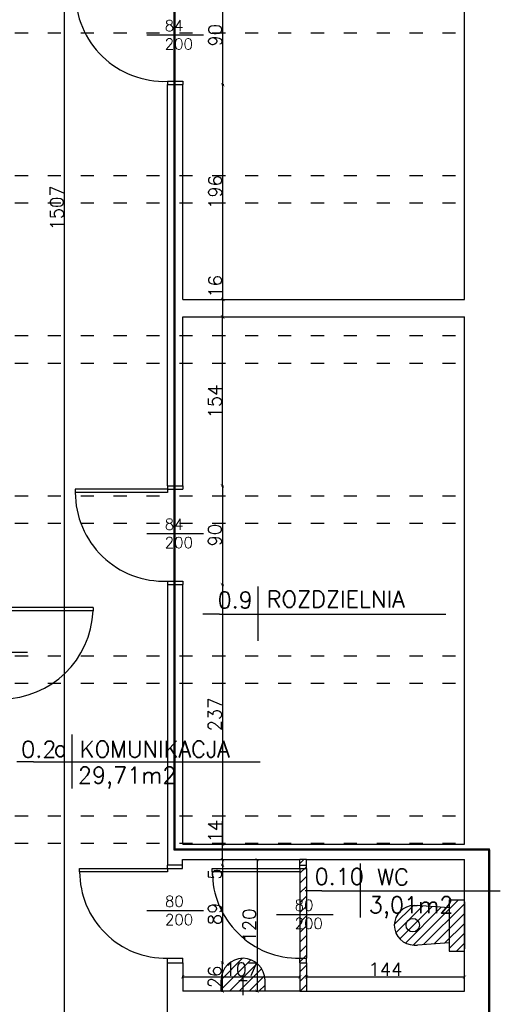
# Model space of a CAD drawing. Header units: millimetres. Extents: x -155361 to 49141, y -33787 to 6941.
# Tile 42 of 44: x -21681 to -21242, y 5285 to 6183. Entities that reach past the tile are written whole.
import ezdxf

# ---------------------------------------------------------------- set-up
doc = ezdxf.new("R2010")
doc.units = ezdxf.units.MM
doc.linetypes.add('ACAD_ISO03W100', pattern=[30, 12, -18])
doc.styles.add('Opisowy', font='txt.shx')
doc.styles.get("Standard").update_dxf_attribs({"font": 'txt.shx'})
doc.dimstyles.new('ISO-25', dxfattribs={"dimtxt": 12, "dimasz": 3, "dimexe": 1, "dimexo": 1, "dimgap": 1, "dimtad": 1, "dimdec": 0, "dimtxsty": 'Opisowy', "dimblk": 'ARCHTICK', "dimcen": 2.5, "dimadec": 0, "dimazin": 0, "dimtfac": 1, "dimtdec": 0, "dimtmove": 0, "dimatfit": 3, "dimldrblk": 'ARCHTICK', "dimfxl": 1, "dimfxlon": 1, "dimarcsym": 0})
pattern_1 = [(45, (-413.4446, 6057.9826), (-4.490128, 4.490128), [])]

# ---------------------------------------------------------------- blocks, each defined once
blk = doc.blocks.new('_ArchTick')
at = {"color": 0, "linetype": 'ByBlock', "const_width": 0.15}
blk.add_lwpolyline([(-0.5, -0.5), (0.5, 0.5)], dxfattribs=at)
blk = doc.blocks.new('*D11473')
at = {"color": 0, "lineweight": -2}
for p, q in [((-21496.49, 6214.02), (-21494.49, 6214.02)), ((-21495.49, 6124.02), (-21495.49, 6214.02)), ((-21496.49, 6124.02), (-21494.49, 6124.02))]:
    blk.add_line(p, q, dxfattribs=at)
at = {"layer": 'Defpoints', "color": 0}
for p in [(-21532.09, 6214.02), (-21495.49, 6214.02), (-21532.09, 6124.02)]:
    blk.add_point(p, dxfattribs=at)
at = {"color": 0, "lineweight": -2, "xscale": 3, "yscale": 3, "zscale": 3}
for p, rotation in [((-21495.49, 6214.02), 90), ((-21495.49, 6124.02), -90.00000000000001)]:
    blk.add_blockref('_ArchTick', p, dxfattribs=dict(at, rotation=rotation))
at = {"color": 0, "insert": (-21502.49, 6169.02), "char_height": 12, "attachment_point": 5, "rotation": 90, "style": 'Opisowy'}
blk.add_mtext('90', dxfattribs=at)
blk = doc.blocks.new('*D11474')
at = {"color": 0, "lineweight": -2}
for p, q in [((-21496.49, 6124.02), (-21494.49, 6124.02)), ((-21495.49, 5928.02), (-21495.49, 6124.02)), ((-21496.49, 5928.02), (-21494.49, 5928.02))]:
    blk.add_line(p, q, dxfattribs=at)
at = {"layer": 'Defpoints', "color": 0}
for p in [(-21532.09, 6124.02), (-21495.49, 6124.02), (-21532.09, 5928.02)]:
    blk.add_point(p, dxfattribs=at)
at = {"color": 0, "lineweight": -2, "xscale": 3, "yscale": 3, "zscale": 3}
for p, rotation in [((-21495.49, 6124.02), 90), ((-21495.49, 5928.02), -90.00000000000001)]:
    blk.add_blockref('_ArchTick', p, dxfattribs=dict(at, rotation=rotation))
at = {"color": 0, "insert": (-21502.49, 6026.02), "char_height": 12, "attachment_point": 5, "rotation": 90, "style": 'Opisowy'}
blk.add_mtext('196', dxfattribs=at)
blk = doc.blocks.new('*D11475')
at = {"color": 0, "lineweight": -2}
for p, q in [((-21496.8, 5912.02), (-21496.8, 5912.02)), ((-21495.8, 5758.02), (-21495.8, 5912.02)), ((-21496.8, 5758.02), (-21496.8, 5758.02))]:
    blk.add_line(p, q, dxfattribs=at)
at = {"layer": 'Defpoints', "color": 0}
for p in [(-21495.8, 5912.02), (-21495.8, 5912.02), (-21495.8, 5758.02)]:
    blk.add_point(p, dxfattribs=at)
at = {"color": 0, "lineweight": -2, "xscale": 3, "yscale": 3, "zscale": 3}
for p, rotation in [((-21495.8, 5912.02), 90), ((-21495.8, 5758.02), -90.00000000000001)]:
    blk.add_blockref('_ArchTick', p, dxfattribs=dict(at, rotation=rotation))
at = {"color": 0, "insert": (-21502.8, 5835.02), "char_height": 12, "attachment_point": 5, "rotation": 90, "style": 'Opisowy'}
blk.add_mtext('154', dxfattribs=at)
blk = doc.blocks.new('*D11476')
at = {"color": 0, "lineweight": -2}
for p, q in [((-21496.8, 5758.02), (-21494.8, 5758.02)), ((-21495.8, 5758.02), (-21495.8, 5668.02)), ((-21496.8, 5668.02), (-21494.8, 5668.02))]:
    blk.add_line(p, q, dxfattribs=at)
at = {"layer": 'Defpoints', "color": 0}
for p in [(-21532.09, 5758.02), (-21532.09, 5668.02), (-21495.8, 5668.02)]:
    blk.add_point(p, dxfattribs=at)
at = {"color": 0, "lineweight": -2, "xscale": 3, "yscale": 3, "zscale": 3}
for p, rotation in [((-21495.8, 5758.02), 90), ((-21495.8, 5668.02), -90.00000000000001)]:
    blk.add_blockref('_ArchTick', p, dxfattribs=dict(at, rotation=rotation))
at = {"color": 0, "insert": (-21502.8, 5713.02), "char_height": 12, "attachment_point": 5, "rotation": 90, "style": 'Opisowy'}
blk.add_mtext('90', dxfattribs=at)
blk = doc.blocks.new('*D11477')
at = {"color": 0, "lineweight": -2}
for p, q in [((-21496.8, 5668.02), (-21494.8, 5668.02)), ((-21495.8, 5668.02), (-21495.8, 5431.02)), ((-21496.8, 5431.02), (-21494.8, 5431.02))]:
    blk.add_line(p, q, dxfattribs=at)
at = {"layer": 'Defpoints', "color": 0}
for p in [(-21532.09, 5668.02), (-21532.09, 5431.02), (-21495.8, 5431.02)]:
    blk.add_point(p, dxfattribs=at)
at = {"color": 0, "lineweight": -2, "xscale": 3, "yscale": 3, "zscale": 3}
for p, rotation in [((-21495.8, 5668.02), 90), ((-21495.8, 5431.02), -90.00000000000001)]:
    blk.add_blockref('_ArchTick', p, dxfattribs=dict(at, rotation=rotation))
at = {"color": 0, "insert": (-21502.8, 5549.52), "char_height": 12, "attachment_point": 5, "rotation": 90, "style": 'Opisowy'}
blk.add_mtext('237', dxfattribs=at)
blk = doc.blocks.new('*D11478')
at = {"color": 0, "lineweight": -2}
for p, q in [((-21495.8, 5431.02), (-21495.8, 5452.02)), ((-21496.8, 5431.02), (-21494.8, 5431.02)), ((-21495.8, 5417.02), (-21495.8, 5431.02)), ((-21496.8, 5417.02), (-21494.8, 5417.02))]:
    blk.add_line(p, q, dxfattribs=at)
at = {"layer": 'Defpoints', "color": 0}
for p in [(-21532.11, 5431.02), (-21495.8, 5431.02), (-21532.11, 5417.02)]:
    blk.add_point(p, dxfattribs=at)
at = {"color": 0, "lineweight": -2, "xscale": 3, "yscale": 3, "zscale": 3}
for p, rotation in [((-21495.8, 5431.02), 90), ((-21495.8, 5417.02), -90.00000000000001)]:
    blk.add_blockref('_ArchTick', p, dxfattribs=dict(at, rotation=rotation))
at = {"color": 0, "insert": (-21502.8, 5443.02), "char_height": 12, "attachment_point": 5, "rotation": 90, "style": 'Opisowy'}
blk.add_mtext('14', dxfattribs=at)
blk = doc.blocks.new('*D11479')
at = {"color": 0, "lineweight": -2}
for p, q in [((-21495.49, 5928.02), (-21495.49, 5949.02)), ((-21496.49, 5928.02), (-21494.49, 5928.02)), ((-21495.49, 5912.02), (-21495.49, 5928.02)), ((-21496.49, 5912.02), (-21494.49, 5912.02))]:
    blk.add_line(p, q, dxfattribs=at)
at = {"layer": 'Defpoints', "color": 0}
for p in [(-21532.09, 5928.02), (-21495.49, 5928.02), (-21532.09, 5912.02)]:
    blk.add_point(p, dxfattribs=at)
at = {"color": 0, "lineweight": -2, "xscale": 3, "yscale": 3, "zscale": 3}
for p, rotation in [((-21495.49, 5928.02), 90), ((-21495.49, 5912.02), -90.00000000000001)]:
    blk.add_blockref('_ArchTick', p, dxfattribs=dict(at, rotation=rotation))
at = {"color": 0, "insert": (-21502.49, 5940.02), "char_height": 12, "attachment_point": 5, "rotation": 90, "style": 'Opisowy'}
blk.add_mtext('16', dxfattribs=at)
blk = doc.blocks.new('*D11480')
at = {"color": 0, "lineweight": -2}
for p, q in [((-21496.8, 5417.02), (-21494.8, 5417.02)), ((-21495.8, 5417.02), (-21495.8, 5411.9)), ((-21496.8, 5411.9), (-21494.8, 5411.9)), ((-21495.8, 5411.9), (-21495.8, 5398.9))]:
    blk.add_line(p, q, dxfattribs=at)
at = {"layer": 'Defpoints', "color": 0}
for p in [(-21532.11, 5417.02), (-21532.11, 5411.9), (-21495.8, 5411.9)]:
    blk.add_point(p, dxfattribs=at)
at = {"color": 0, "lineweight": -2, "xscale": 3, "yscale": 3, "zscale": 3}
for p, rotation in [((-21495.8, 5417.02), 90), ((-21495.8, 5411.9), -90.00000000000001)]:
    blk.add_blockref('_ArchTick', p, dxfattribs=dict(at, rotation=rotation))
at = {"color": 0, "insert": (-21502.8, 5403.9), "char_height": 12, "attachment_point": 5, "rotation": 90, "style": 'Opisowy'}
blk.add_mtext('5', dxfattribs=at)
blk = doc.blocks.new('*D11481')
at = {"color": 0, "lineweight": -2}
for p, q in [((-21496.8, 5411.9), (-21494.8, 5411.9)), ((-21495.8, 5411.9), (-21495.8, 5323.02)), ((-21496.8, 5323.02), (-21494.8, 5323.02))]:
    blk.add_line(p, q, dxfattribs=at)
at = {"layer": 'Defpoints', "color": 0}
for p in [(-21532.11, 5411.9), (-21532.11, 5323.02), (-21495.8, 5323.02)]:
    blk.add_point(p, dxfattribs=at)
at = {"color": 0, "lineweight": -2, "xscale": 3, "yscale": 3, "zscale": 3}
for p, rotation in [((-21495.8, 5411.9), 90), ((-21495.8, 5323.02), -90.00000000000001)]:
    blk.add_blockref('_ArchTick', p, dxfattribs=dict(at, rotation=rotation))
at = {"color": 0, "insert": (-21502.8, 5367.46), "char_height": 12, "attachment_point": 5, "rotation": 90, "style": 'Opisowy'}
blk.add_mtext('89', dxfattribs=at)
blk = doc.blocks.new('*D11482')
at = {"color": 0, "lineweight": -2}
for p, q in [((-21496.8, 5323.02), (-21494.8, 5323.02)), ((-21495.8, 5297.02), (-21495.8, 5323.02)), ((-21496.8, 5297.02), (-21494.8, 5297.02))]:
    blk.add_line(p, q, dxfattribs=at)
at = {"layer": 'Defpoints', "color": 0}
for p in [(-21532.09, 5323.02), (-21495.8, 5323.02), (-21532.09, 5297.02)]:
    blk.add_point(p, dxfattribs=at)
at = {"color": 0, "lineweight": -2, "xscale": 3, "yscale": 3, "zscale": 3}
for p, rotation in [((-21495.8, 5323.02), 90), ((-21495.8, 5297.02), -90.00000000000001)]:
    blk.add_blockref('_ArchTick', p, dxfattribs=dict(at, rotation=rotation))
at = {"color": 0, "insert": (-21502.8, 5310.02), "char_height": 12, "attachment_point": 5, "rotation": 90, "style": 'Opisowy'}
blk.add_mtext('26', dxfattribs=at)
blk = doc.blocks.new('*D11513')
at = {"color": 0, "lineweight": -2}
for p, q in [((-21638.89, 6765.02), (-21640.89, 6765.02)), ((-21639.89, 5258.02), (-21639.89, 6765.02)), ((-21638.89, 5258.02), (-21640.89, 5258.02))]:
    blk.add_line(p, q, dxfattribs=at)
at = {"layer": 'Defpoints', "color": 0}
for p in [(-21639.89, 6765.02), (-21546.09, 6765.02), (-21546.09, 5258.02)]:
    blk.add_point(p, dxfattribs=at)
at = {"color": 0, "lineweight": -2, "xscale": 3, "yscale": 3, "zscale": 3}
for p, rotation in [((-21639.89, 6765.02), 90), ((-21639.89, 5258.02), -90.00000000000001)]:
    blk.add_blockref('_ArchTick', p, dxfattribs=dict(at, rotation=rotation))
at = {"color": 0, "insert": (-21646.89, 6011.52), "char_height": 12, "attachment_point": 5, "rotation": 90, "style": 'Opisowy'}
blk.add_mtext('1507', dxfattribs=at)
blk = doc.blocks.new('*D11517')
at = {"color": 0, "lineweight": -2}
for p, q in [((-21465.25, 5417.02), (-21463.25, 5417.02)), ((-21464.25, 5417.02), (-21464.25, 5297.02)), ((-21465.25, 5297.02), (-21463.25, 5297.02))]:
    blk.add_line(p, q, dxfattribs=at)
at = {"layer": 'Defpoints', "color": 0}
for p in [(-21532.11, 5417.02), (-21532.11, 5297.02), (-21464.25, 5297.02)]:
    blk.add_point(p, dxfattribs=at)
at = {"color": 0, "lineweight": -2, "xscale": 3, "yscale": 3, "zscale": 3}
for p, rotation in [((-21464.25, 5417.02), 90), ((-21464.25, 5297.02), -90.00000000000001)]:
    blk.add_blockref('_ArchTick', p, dxfattribs=dict(at, rotation=rotation))
at = {"color": 0, "insert": (-21471.25, 5357.02), "char_height": 12, "attachment_point": 5, "rotation": 90, "style": 'Opisowy'}
blk.add_mtext('120', dxfattribs=at)
blk = doc.blocks.new('*D11518')
at = {"color": 0, "lineweight": -2}
for p, q in [((-21532.09, 5309.02), (-21532.09, 5311.02)), ((-21532.09, 5310.02), (-21425.09, 5310.02)), ((-21425.09, 5309.02), (-21425.09, 5311.02))]:
    blk.add_line(p, q, dxfattribs=at)
at = {"layer": 'Defpoints', "color": 0}
for p in [(-21425.09, 5310.02), (-21532.09, 5297.02), (-21425.09, 5297.02)]:
    blk.add_point(p, dxfattribs=at)
at = {"color": 0, "lineweight": -2, "xscale": 3, "yscale": 3, "zscale": 3, "rotation": 180}
blk.add_blockref('_ArchTick', (-21532.09, 5310.02), dxfattribs=at)
at = {"color": 0, "lineweight": -2, "xscale": 3, "yscale": 3, "zscale": 3}
blk.add_blockref('_ArchTick', (-21425.09, 5310.02), dxfattribs=at)
at = {"color": 0, "insert": (-21478.59, 5317.02), "char_height": 12, "attachment_point": 5, "style": 'Opisowy'}
blk.add_mtext('107', dxfattribs=at)
blk = doc.blocks.new('*D11519')
at = {"color": 0, "lineweight": -2}
for p, q in [((-21419.09, 5309.02), (-21419.09, 5311.02)), ((-21419.09, 5310.02), (-21275.09, 5310.02)), ((-21275.09, 5309.02), (-21275.09, 5311.02))]:
    blk.add_line(p, q, dxfattribs=at)
at = {"layer": 'Defpoints', "color": 0}
for p in [(-21275.09, 5310.02), (-21419.09, 5306.99), (-21275.09, 5306.99)]:
    blk.add_point(p, dxfattribs=at)
at = {"color": 0, "lineweight": -2, "xscale": 3, "yscale": 3, "zscale": 3, "rotation": 180}
blk.add_blockref('_ArchTick', (-21419.09, 5310.02), dxfattribs=at)
at = {"color": 0, "lineweight": -2, "xscale": 3, "yscale": 3, "zscale": 3}
blk.add_blockref('_ArchTick', (-21275.09, 5310.02), dxfattribs=at)
at = {"color": 0, "insert": (-21347.09, 5317.02), "char_height": 12, "attachment_point": 5, "style": 'Opisowy'}
blk.add_mtext('144', dxfattribs=at)

msp = doc.modelspace()

# ---------------------------------------------------------------- hatches: boundary and pattern name
h = msp.add_hatch(color=1)
h.paths.add_polyline_path([(-21540.24, 6488.19), (-21539.24, 6488.19), (-21539.24, 6612.91), (-21540.24, 6612.91)])
h.paths.add_polyline_path([(-21540.24, 6344.11), (-21539.24, 6344.11), (-21539.24, 6463.19), (-21540.24, 6463.19)])
h.paths.add_polyline_path([(-21540.24, 6214.02), (-21539.24, 6214.02), (-21539.24, 6319.11), (-21540.24, 6319.11)])
h.paths.add_polyline_path([(-21540.24, 6127.02), (-21539.24, 6127.02), (-21539.24, 6169.39), (-21540.24, 6169.39)])
h.paths.add_polyline_path([(-21540.24, 6171.09), (-21539.24, 6171.09), (-21539.24, 6196.09), (-21540.24, 6196.09)])
h.paths.add_polyline_path([(-21540.24, 6463.19), (-21539.24, 6463.19), (-21539.24, 6488.19), (-21540.24, 6488.19)])
h.paths.add_polyline_path([(-21540.24, 6612.91), (-21539.24, 6612.91), (-21539.24, 6637.91), (-21540.24, 6637.91)])
h.paths.add_polyline_path([(-21540.24, 6319.11), (-21539.24, 6319.11), (-21539.24, 6344.11), (-21540.24, 6344.11)])
h.paths.add_polyline_path([(-21539.24, 6196.09), (-21539.24, 6211.02), (-21540.24, 6211.02), (-21540.24, 6196.09)])
h.paths.add_polyline_path([(-21540.24, 6211.02), (-21539.24, 6211.02), (-21539.24, 6214.02), (-21540.24, 6214.02)])
h.paths.add_polyline_path([(-21555.14, 6189.41), (-21555.14, 6149.41), (-21518.48, 6149.41), (-21518.48, 6189.41)], flags=9)
h.paths.add_polyline_path([(-21555.14, 6189.41), (-21555.14, 6149.41), (-21518.48, 6149.41), (-21518.48, 6189.41)], flags=24)
h.paths.add_polyline_path([(-21540.24, 6169.39), (-21539.24, 6169.39), (-21539.24, 6171.09), (-21540.24, 6171.09)], flags=0)
h = msp.add_hatch(color=1)
h.paths.add_polyline_path([(-21540.24, 5895.02), (-21539.24, 5895.02), (-21539.24, 6016.02), (-21540.24, 6016.02)])
h.paths.add_polyline_path([(-21540.24, 5758.02), (-21539.24, 5758.02), (-21539.24, 5870.02), (-21540.24, 5870.02)])
h.paths.add_polyline_path([(-21539.24, 6041.02), (-21539.24, 6124.02), (-21540.24, 6124.02), (-21540.24, 6041.02)])
h.paths.add_polyline_path([(-21540.24, 6016.02), (-21539.24, 6016.02), (-21539.24, 6041.02), (-21540.24, 6041.02)])
h.paths.add_polyline_path([(-21540.24, 5870.02), (-21539.24, 5870.02), (-21539.24, 5895.02), (-21540.24, 5895.02)])
h.paths.add_polyline_path([(-21540.24, 6124.02), (-21539.24, 6124.02), (-21539.24, 6127.02), (-21540.24, 6127.02)])
h = msp.add_hatch(color=1)
h.paths.add_polyline_path([(-21540.24, 5506.13), (-21539.24, 5506.13), (-21539.24, 5578.02), (-21540.24, 5578.02)])
h.paths.add_polyline_path([(-21539.24, 5603.02), (-21539.24, 5668.02), (-21540.24, 5668.02), (-21540.24, 5603.02)])
h.paths.add_polyline_path([(-21539.24, 5457.02), (-21539.24, 5506.13), (-21540.24, 5506.13), (-21540.24, 5457.02)])
h.paths.add_polyline_path([(-21540.24, 5671.02), (-21539.24, 5671.02), (-21539.24, 5714.61), (-21540.24, 5714.61)])
h.paths.add_polyline_path([(-21539.24, 5432.02), (-21539.24, 5457.02), (-21540.24, 5457.02), (-21540.24, 5432.02)])
h.paths.add_polyline_path([(-21540.24, 5724.02), (-21539.24, 5724.02), (-21539.24, 5749.02), (-21540.24, 5749.02)])
h.paths.add_polyline_path([(-21540.24, 5578.02), (-21539.24, 5578.02), (-21539.24, 5603.02), (-21540.24, 5603.02)])
h.paths.add_polyline_path([(-21555.14, 5734.63), (-21555.14, 5694.63), (-21518.48, 5694.63), (-21518.48, 5734.63)], flags=9)
h.paths.add_polyline_path([(-21555.14, 5734.63), (-21555.14, 5694.63), (-21518.48, 5694.63), (-21518.48, 5734.63)], flags=24)
h.paths.add_polyline_path([(-21540.24, 5714.61), (-21539.24, 5714.61), (-21539.24, 5724.02), (-21540.24, 5724.02)], flags=0)
h.paths.add_polyline_path([(-21539.24, 5749.02), (-21539.24, 5755.02), (-21540.24, 5755.02), (-21540.24, 5749.02)])
h.paths.add_polyline_path([(-21540.24, 5426.98), (-21539.24, 5426.98), (-21539.24, 5432.02), (-21540.24, 5432.02)])
h.paths.add_polyline_path([(-21540.24, 5755.02), (-21539.24, 5755.02), (-21539.24, 5758.02), (-21540.24, 5758.02)])
h.paths.add_polyline_path([(-21540.24, 5668.02), (-21539.24, 5668.02), (-21539.24, 5671.02), (-21540.24, 5671.02)])
h.paths.add_polyline_path([(-21632.07, 5505.98), (-21632.07, 5479.73), (-21535.82, 5479.73), (-21535.82, 5505.98)], flags=24)
h.paths.add_polyline_path([(-21629.68, 5529.06), (-21629.68, 5506.56), (-21467.18, 5506.56), (-21467.18, 5529.06)], flags=24)
msp.add_hatch(color=1).paths.add_polyline_path([(-21540.24, 5425.98), (-21253.06, 5425.98), (-21252.06, 5425.98), (-21252.06, 5426.98), (-21540.24, 5426.98)])
h = msp.add_hatch(color=1)
h.paths.add_polyline_path([(-21252.06, 5277.02), (-21252.06, 5388.58), (-21253.06, 5388.58), (-21253.06, 5277.02)])
h.paths.add_polyline_path([(-21253.06, 5388.58), (-21252.06, 5388.58), (-21252.06, 5425.98), (-21253.06, 5425.98)])
h.paths.add_polyline_path([(-21253.06, 5265.78), (-21253.06, 5264.78), (-21252.06, 5264.78), (-21252.06, 5265.78), (-21252.06, 5277.02), (-21253.06, 5277.02)])
h = msp.add_hatch()
h.set_pattern_fill('ANSI31', color=256, scale=2, style=0)
h.set_pattern_definition(pattern_1)
h.paths.add_polyline_path([(-21425.09, 5367.03), (-21419.09, 5367.03), (-21419.09, 5388.58), (-21419.09, 5409.02), (-21425.09, 5409.02), (-21425.09, 5406.02)])
h.paths.add_polyline_path([(-21419.09, 5297.02), (-21419.09, 5323.02), (-21425.09, 5323.02), (-21425.09, 5297.02)])
h.paths.add_polyline_path([(-21425.09, 5412.02), (-21425.09, 5417.02), (-21419.09, 5417.02), (-21419.09, 5412.02)])
h.paths.add_polyline_path([(-21425.09, 5327.02), (-21425.09, 5323.02), (-21419.09, 5323.02), (-21419.09, 5327.02)])
h.paths.add_polyline_path([(-21425.09, 5409.02), (-21425.09, 5412.02), (-21419.09, 5412.02), (-21419.09, 5409.02)])
h.paths.add_polyline_path([(-21436.63, 5387.13), (-21436.63, 5347.13), (-21399.96, 5347.13), (-21399.96, 5387.13)], flags=24)
h = msp.add_hatch()
h.set_pattern_fill('ANSI31', color=256, scale=2, style=0)
h.set_pattern_definition([(45, (0, 2342.2945), (-4.490128, 4.490128), [])])
h.paths.add_polyline_path([(-21321.04, 5375.1, 1), (-21321.04, 5339.1), (-21317.95, 5339.1), (-21289.09, 5341.02), (-21289.09, 5373.02), (-21318.04, 5375.1)])
h.paths.add_polyline_path([(-21316.04, 5357.25, 1), (-21328.28, 5357.25, 1)], flags=16)
h.paths.add_polyline_path([(-21316.04, 5357.25, 1), (-21328.28, 5357.25, 1)], flags=16)
h.paths.add_polyline_path([(-21476.99, 5297.02), (-21456.99, 5297.02), (-21456.99, 5307.02, 1), (-21496.99, 5307.02), (-21496.99, 5297.02)])
h.paths.add_polyline_path([(-21289.09, 5341.02), (-21289.09, 5333.55), (-21275.09, 5333.55), (-21275.09, 5380.49), (-21289.09, 5380.49), (-21289.09, 5373.02)])
h.paths.add_polyline_path([(-21366.68, 5387.65), (-21366.68, 5361.4), (-21287.93, 5361.4), (-21287.93, 5387.65)], flags=24)
h.paths.add_polyline_path([(-21511.8, 5297.02), (-21493.8, 5297.02), (-21493.8, 5323.02), (-21511.8, 5323.02)], flags=24)
h.paths.add_polyline_path([(-21494.59, 5326.02), (-21494.59, 5308.02), (-21462.59, 5308.02), (-21462.59, 5326.02)], flags=24)
h = msp.add_hatch()
h.set_pattern_fill('ANSI31', color=256, scale=2, style=0)
h.set_pattern_definition(pattern_1)
h.paths.add_polyline_path([(-21425.09, 5327.02), (-21419.09, 5327.02), (-21419.09, 5367.03), (-21425.09, 5367.03)])
h.paths.add_polyline_path([(-21436.63, 5387.13), (-21436.63, 5347.13), (-21399.96, 5347.13), (-21399.96, 5387.13)], flags=24)

# ---------------------------------------------------------------- linework, layer by layer
at = {"color": 1}
for p, q in [((-21540.24, 6779.56), (-21540.24, 5425.98)), ((-21539.24, 6779.56), (-21539.24, 5425.98)), ((-21540.24, 5426.98), (-21252.06, 5426.98)), ((-21540.24, 5425.98), (-21252.06, 5425.98)), ((-21253.06, 5425.98), (-21253.06, 5265.78)), ((-21252.06, 5425.98), (-21252.06, 5426.98)), ((-21252.06, 5425.98), (-21252.06, 5265.78))]:
    msp.add_line(p, q, dxfattribs=at)
for p, q in [((-21275.09, 5928.02), (-21275.09, 6765.02)), ((-21564.65, 6169.39), (-21513.22, 6169.39)), ((-21546.09, 6127.02), (-21546.09, 6124.02)), ((-21546.09, 6127.02), (-21532.09, 6127.02)), ((-21532.09, 6127.02), (-21532.09, 6124.02)), ((-21546.09, 5758.02), (-21546.09, 6124.02)), ((-21546.09, 6124.02), (-21532.09, 6124.02)), ((-21532.09, 5928.02), (-21532.09, 6124.02)), ((-21532.09, 5928.02), (-21275.09, 5928.02)), ((-21532.09, 5758.02), (-21532.09, 5912.02)), ((-21532.09, 5912.02), (-21275.09, 5912.02)), ((-21275.09, 5431.02), (-21275.09, 5912.02)), ((-21546.09, 5758.02), (-21532.09, 5758.02)), ((-21546.09, 5758.02), (-21546.09, 5755.02)), ((-21532.09, 5758.02), (-21532.09, 5755.02)), ((-21546.09, 5755.02), (-21630.09, 5755.02)), ((-21630.09, 5755.02), (-21630.09, 5752.02)), ((-21546.09, 5752.02), (-21630.09, 5752.02)), ((-21546.09, 5755.02), (-21532.09, 5755.02)), ((-21546.09, 5755.02), (-21546.09, 5752.02)), ((-21564.65, 5714.61), (-21513.22, 5714.61)), ((-21546.09, 5671.02), (-21546.09, 5668.02)), ((-21546.09, 5671.02), (-21532.09, 5671.02)), ((-21546.09, 5668.02), (-21532.09, 5668.02)), ((-21546.09, 5668.02), (-21546.09, 5411.9)), ((-21532.09, 5671.02), (-21532.09, 5668.02)), ((-21532.09, 5431.02), (-21532.09, 5668.02)), ((-21463.64, 5666.07), (-21463.64, 5616.7)), ((-21613.88, 5647.02), (-21697.15, 5647.02)), ((-21613.88, 5644.02), (-21697.15, 5644.02)), ((-21613.88, 5647.02), (-21613.88, 5644.02)), ((-21498.59, 5641.02), (-21513.69, 5641.02)), ((-21498.59, 5641.02), (-21335.79, 5641.02)), ((-21335.79, 5641.02), (-21291.92, 5641.02)), ((-21724.93, 5606.19), (-21673.5, 5606.19)), ((-21633.23, 5531.17), (-21633.23, 5481.8)), ((-21668.18, 5506.13), (-21683.29, 5506.13)), ((-21668.18, 5506.13), (-21505.38, 5506.13)), ((-21505.38, 5506.13), (-21461.51, 5506.13)), ((-21532.09, 5431.02), (-21275.09, 5431.02)), ((-21532.11, 5417.02), (-21425.09, 5417.02)), ((-21532.11, 5411.9), (-21532.11, 5417.02)), ((-21425.09, 5412.02), (-21425.09, 5417.02)), ((-21419.09, 5417.02), (-21425.09, 5417.02)), ((-21419.09, 5412.02), (-21419.09, 5417.02)), ((-21419.09, 5417.02), (-21275.09, 5417.02)), ((-21275.09, 5297.02), (-21275.09, 5417.02)), ((-21626.09, 5406.02), (-21626.09, 5409.02)), ((-21626.09, 5409.02), (-21546.09, 5409.02)), ((-21546.11, 5409.02), (-21532.11, 5409.02)), ((-21546.09, 5409.02), (-21546.09, 5412.02)), ((-21532.11, 5411.9), (-21546.09, 5411.9)), ((-21546.09, 5409.02), (-21546.09, 5406.02)), ((-21532.11, 5409.02), (-21532.11, 5411.9)), ((-21505.09, 5406.02), (-21505.09, 5409.02)), ((-21505.09, 5409.02), (-21425.09, 5409.02)), ((-21425.09, 5409.02), (-21425.09, 5412.02)), ((-21425.09, 5412.02), (-21419.09, 5412.02)), ((-21425.09, 5409.02), (-21419.09, 5409.02)), ((-21425.09, 5409.02), (-21425.09, 5406.02)), ((-21419.09, 5409.02), (-21419.09, 5412.02)), ((-21419.09, 5409.02), (-21419.09, 5327.02)), ((-21370.2, 5413.63), (-21370.2, 5364.26)), ((-21546.09, 5406.02), (-21626.09, 5406.02)), ((-21425.09, 5406.02), (-21505.09, 5406.02)), ((-21425.09, 5406.02), (-21425.09, 5327.02)), ((-21405.15, 5388.58), (-21420.25, 5388.58)), ((-21405.15, 5388.58), (-21242.35, 5388.58)), ((-21289.09, 5380.49), (-21275.09, 5380.49)), ((-21289.09, 5380.49), (-21289.09, 5333.55)), ((-21321.04, 5375.1), (-21318.04, 5375.1)), ((-21289.09, 5373.02), (-21318.04, 5375.1)), ((-21275.09, 5378.49), (-21275.09, 5335.55)), ((-21564.65, 5370.54), (-21513.22, 5370.54)), ((-21446.38, 5367.03), (-21394.95, 5367.03)), ((-21321.04, 5339.1), (-21317.95, 5339.1)), ((-21289.09, 5341.02), (-21317.95, 5339.1)), ((-21546.09, 5258.02), (-21546.09, 5327.02)), ((-21546.09, 5327.02), (-21532.09, 5327.02)), ((-21532.09, 5323.02), (-21532.09, 5327.02)), ((-21425.09, 5323.02), (-21425.09, 5327.02)), ((-21425.09, 5327.02), (-21419.09, 5327.02)), ((-21419.09, 5323.02), (-21419.09, 5327.02)), ((-21289.09, 5333.55), (-21275.09, 5333.55)), ((-21546.09, 5323.02), (-21532.09, 5323.02)), ((-21532.09, 5323.02), (-21532.09, 5297.02)), ((-21425.09, 5323.02), (-21419.09, 5323.02)), ((-21425.09, 5323.02), (-21425.09, 5297.02)), ((-21419.09, 5323.02), (-21419.09, 5297.02)), ((-21476.99, 5293.35), (-21476.99, 5311.24)), ((-21496.99, 5297.02), (-21496.99, 5307.02)), ((-21480.76, 5306.75), (-21473.18, 5306.75)), ((-21456.99, 5297.02), (-21456.99, 5307.02)), ((-21425.09, 5297.02), (-21532.09, 5297.02)), ((-21425.09, 5297.02), (-21419.09, 5297.02)), ((-21419.09, 5297.02), (-21275.09, 5297.02)), ((-21418.09, 5297.02), (-21404.09, 5297.02)), ((-21404.09, 5297.02), (-21275.09, 5297.02))]:
    msp.add_line(p, q)
at = {"linetype": 'ACAD_ISO03W100'}
for p, q in [((-22135.09, 6171.09), (-21275.09, 6171.09)), ((-22135.09, 6041.02), (-21275.09, 6041.02)), ((-22135.09, 6016.02), (-21275.09, 6016.02)), ((-22135.09, 5895.02), (-21275.09, 5895.02)), ((-22135.09, 5870.02), (-21275.09, 5870.02)), ((-22135.09, 5749.02), (-21275.09, 5749.02)), ((-22135.09, 5724.02), (-21275.09, 5724.02)), ((-22135.09, 5603.02), (-21275.09, 5603.02)), ((-22135.09, 5578.02), (-21275.09, 5578.02)), ((-22135.09, 5457.02), (-21275.09, 5457.02)), ((-22135.09, 5432.02), (-21275.09, 5432.02))]:
    msp.add_line(p, q, dxfattribs=at)
msp.add_circle((-21322.16, 5357.25), 6.12)
for centre, radius, start, end in [((-21549.03, 6208.02), 81.05, 180, 272.08325), ((-21549.03, 5752.02), 81.05, 180, 272.08325), ((-21697.09, 5647.01), 83.26, 270, 357.94415), ((-21547.08, 5406.02), 79.01, 180, 270.72069), ((-21426.08, 5406.02), 79.01, 180, 270.72069), ((-21321.04, 5357.1), 18, 90, 270), ((-21476.99, 5307.02), 20, 0, 180)]:
    msp.add_arc(centre, radius, start, end)

# ---------------------------------------------------------------- texts
at = {"attachment_point": 1}
for s, insert, char_height, width in [('84\\P200', (-21548.48, 6182.74), 10, 13.9887), ('84\\P200', (-21548.48, 5727.96), 10, 13.9887), ('0.9', (-21500.27, 5661.4), 15, 2.1418), ('ROZDZIELNIA', (-21455.43, 5662.09), 15, 4.8591), ('0.2', (-21679.48, 5525.17), 15, 2.5713), ('KOMUNIKACJA', (-21625.93, 5525.31), 15, 5.1426), ('a', (-21649.81, 5525.94), 15, 4.7205), ('29,71m2', (-21627.7, 5501.61), 15, 8.6882), ('0.10', (-21411.79, 5409.12), 15, 5.0616), ('WC', (-21354.64, 5408.78), 15, 17.0038), ('80\\P200', (-21548.24, 5383.97), 10, 1.5497), ('80\\P200', (-21429.96, 5380.46), 10, 1.5497), ('3,01m2', (-21362.3, 5383.28), 15, 7.4338)]:
    msp.add_mtext(s, dxfattribs=dict(at, insert=insert, char_height=char_height, width=width))

# ---------------------------------------------------------------- dimensions: what is measured, and where the dimension line sits
for base, p1, p2, picture, middle in [((-21639.89, 6765.02), (-21546.09, 5258.02), (-21546.09, 6765.02), '*D11513', (-21646.89, 6011.52)), ((-21495.49, 6214.02), (-21532.09, 6124.02), (-21532.09, 6214.02), '*D11473', (-21502.49, 6169.02)), ((-21495.49, 6124.02), (-21532.09, 5928.02), (-21532.09, 6124.02), '*D11474', (-21502.49, 6026.02)), ((-21495.49, 5928.02), (-21532.09, 5912.02), (-21532.09, 5928.02), '*D11479', (-21502.49, 5940.02)), ((-21495.8, 5912.02), (-21495.8, 5758.02), (-21495.8, 5912.02), '*D11475', (-21502.8, 5835.02)), ((-21495.8, 5668.02), (-21532.09, 5758.02), (-21532.09, 5668.02), '*D11476', (-21502.8, 5713.02)), ((-21495.8, 5431.02), (-21532.09, 5668.02), (-21532.09, 5431.02), '*D11477', (-21502.8, 5549.52)), ((-21495.8, 5431.02), (-21532.11, 5417.02), (-21532.11, 5431.02), '*D11478', (-21502.8, 5443.02)), ((-21495.8, 5411.9), (-21532.11, 5417.02), (-21532.11, 5411.9), '*D11480', (-21502.8, 5403.9)), ((-21464.25, 5297.02), (-21532.11, 5417.02), (-21532.11, 5297.02), '*D11517', (-21471.25, 5357.02)), ((-21495.8, 5323.02), (-21532.11, 5411.9), (-21532.11, 5323.02), '*D11481', (-21502.8, 5367.46)), ((-21495.8, 5323.02), (-21532.09, 5297.02), (-21532.09, 5323.02), '*D11482', (-21502.8, 5310.02))]:
    dim = msp.add_linear_dim(base=base, p1=p1, p2=p2, angle=90, dimstyle='ISO-25', override={"dimzin": 1})
    dim.commit()
    dim.dimension.update_dxf_attribs({"geometry": picture, "text_midpoint": middle})
for base, p1, p2, picture, middle in [((-21425.09, 5310.02), (-21532.09, 5297.02), (-21425.09, 5297.02), '*D11518', (-21478.59, 5317.02)), ((-21275.09, 5310.02), (-21419.09, 5306.99), (-21275.09, 5306.99), '*D11519', (-21347.09, 5317.02))]:
    dim = msp.add_linear_dim(base=base, p1=p1, p2=p2, dimstyle='ISO-25', override={"dimzin": 1})
    dim.commit()
    dim.dimension.update_dxf_attribs({"geometry": picture, "text_midpoint": middle})

doc.saveas('drawing.dxf')
